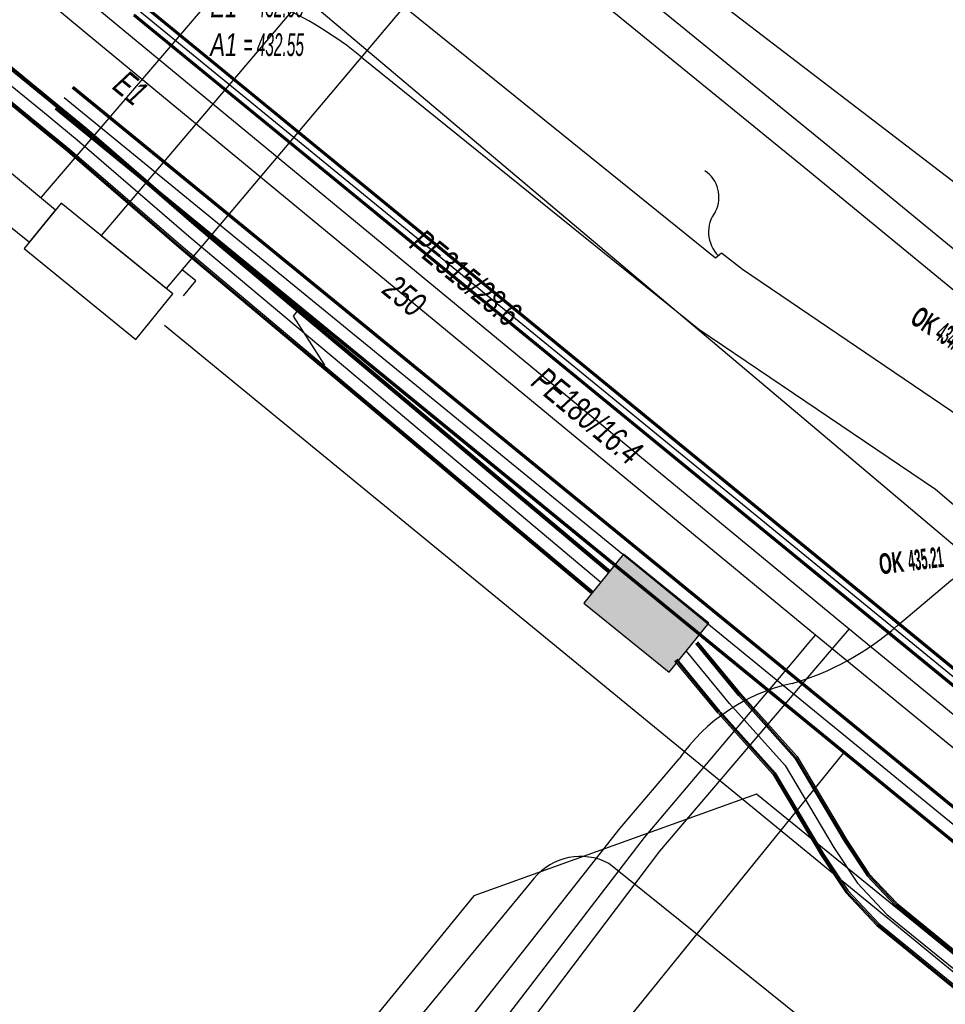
# Model space of a CAD drawing. Header units: metres. Extents: x 2695563 to 2696938, y 1260544 to 1262032.
# Tile 35 of 256: x 2695991 to 2696011, y 1260966 to 1260988. Entities that reach past the tile are written whole.
import ezdxf

# ---------------------------------------------------------------- set-up
doc = ezdxf.new("R2010")
doc.units = ezdxf.units.M
doc.linetypes.add('AUSGEZOGEN', pattern=[0])
for name, color, linetype in [('AW_LK_Ein-Auslauftext', 24, 'AUSGEZOGEN'), ('AW_LK_Haltung', 24, 'AUSGEZOGEN'), ('AW_LK_Normschacht Text', 24, 'AUSGEZOGEN'), ('EW_Hoehenpunkt_Text', 7, 'AUSGEZOGEN'), ('EW_LK_Bauwerk_FL_Linie_Punkt', 1, 'AUSGEZOGEN'), ('EW_LK_Trasseabs', 1, 'AUSGEZOGEN'), ('EW_LK_Trasserand', 1, 'AUSGEZOGEN'), ('FM_LK_SW_BAUWERK', 94, 'AUSGEZOGEN'), ('FM_LK_SW_TRASSEKANTE', 94, 'AUSGEZOGEN'), ('GA_LK_Leitung', 32, 'AUSGEZOGEN'), ('GA_LK_Leitung_Text', 32, 'AUSGEZOGEN'), ('TV_LK_LEITUNG', 92, 'AUSGEZOGEN'), ('WA_LK_Leitung', 171, 'AUSGEZOGEN'), ('WA_LK_Leitung_Text', 171, 'AUSGEZOGEN')]:
    doc.layers.add(name, color=color, linetype=linetype)
doc.styles.add('ARIAL', font='arial.ttf')
doc.styles.add('ARIALNARROW', font='ARIALN.TTF')
pattern_1 = [(0, (2708005, 1273150), (6075, 6075), [6075, -6075]), (90, (2708005, 1273150), (-6075, 6075), [6075, -6075])]

# ---------------------------------------------------------------- blocks, each defined once
blk = doc.blocks.new('COMPLEXOBJECT_1614')
at = {"layer": 'EW_LK_Trasserand', "color": 1, "linetype": 'AUSGEZOGEN', "transparency": 33554687}
blk.add_lwpolyline([(6031.167, 10965.977), (6029.944, 10967.136), (6024.656, 10971.431), (6016.068, 10978.474), (6007.824, 10985.247), (6002.957, 10989.216), (5999.648, 10992.845), (5999.194, 10992.302), (6002.475, 10988.706), (6007.38, 10984.705), (6015.624, 10977.932), (6024.214, 10970.889), (6029.48, 10966.612), (6030.692, 10965.414)], dxfattribs=at)
blk = doc.blocks.new('COMPLEXOBJECT_1647')
at = {"layer": 'EW_LK_Trasserand', "color": 1, "linetype": 'AUSGEZOGEN', "transparency": 33554687}
blk.add_line((5996.253, 10989.684), (5995.489, 10988.44), dxfattribs=at)
for points in [[(6013.182, 10977.261), (6011.171, 10978.952), (6005.89, 10982.529), (6005.428, 10982.893), (6005.29, 10982.779), (5998.269, 10988.445)], [(5997.425, 10987.25), (6004.922, 10981.204), (6010.179, 10977.644), (6012.14, 10975.983), (6013.182, 10977.261)]]:
    blk.add_lwpolyline(points, dxfattribs=at)
for centre, radius, start, end in [((5992.418, 10981.185), 9.324, 51.1357, 65.716), ((5991.828, 10980.313), 8.913, 51.0985, 65.746)]:
    blk.add_arc(centre, radius, start, end, dxfattribs=at)
blk = doc.blocks.new('COMPLEXOBJECT_1648')
at = {"layer": 'EW_LK_Trasserand', "color": 1, "linetype": 'AUSGEZOGEN', "transparency": 33554687}
for p, q in [((5993.156, 10990.027), (5988.127, 10989.656)), ((5995.489, 10988.44), (5996.09, 10989.401)), ((5988.155, 10988.577), (5993.194, 10988.917))]:
    blk.add_line(p, q, dxfattribs=at)
for points in [[(5983.621, 10987.832), (5983.387, 10988.121), (5979.493, 10984.342)], [(5979.493, 10984.342), (5980.489, 10983.274), (5984.299, 10986.995)]]:
    blk.add_lwpolyline(points, dxfattribs=at)
for centre, radius, start, end in [((5993.836, 10986.025), 4.059, 56.2682, 99.6437), ((5988.215, 10983.275), 6.382, 90.7883, 111.5382), ((5987.883, 10983.402), 6.147, 109.0935, 133.8912), ((5993.763, 10985.896), 3.074, 55.8459, 100.6714), ((5988.601, 10981.129), 7.461, 93.4259, 112.5875), ((5988.362, 10982.811), 5.832, 116.7714, 134.1604)]:
    blk.add_arc(centre, radius, start, end, dxfattribs=at)
blk = doc.blocks.new('COMPLEXOBJECT_1709')
at = {"layer": 'EW_LK_Trasserand', "color": 1, "linetype": 'AUSGEZOGEN', "transparency": 33554687}
blk.add_line((5985.459, 10987.869), (5985.41, 10987.841), dxfattribs=at)
blk.add_lwpolyline([(5984.647, 10987.307), (5987.291, 10985.346), (5990.042, 10983.135), (5990.622, 10983.849), (5987.908, 10986.097), (5985.459, 10987.869)], dxfattribs=at)
blk.add_arc((5988.418, 10982.73), 5.93, 120.4835, 129.4905, dxfattribs=at)
blk = doc.blocks.new('COMPLEXOBJECT_1910')
at = {"layer": 'EW_LK_Trasseabs', "color": 1, "linetype": 'AUSGEZOGEN', "transparency": 33554687}
for centre, radius, start, end in [((6004.665, 10984.137), 0.704, 332.8877, 56.1943), ((6005.884, 10983.361), 0.747, 142.4665, 224.9837)]:
    blk.add_arc(centre, radius, start, end, dxfattribs=at)
blk = doc.blocks.new('COMPLEXOBJECT_2627')
at = {"layer": 'EW_LK_Trasseabs', "color": 1, "linetype": 'AUSGEZOGEN', "transparency": 33554687}
blk.add_line((5999.765, 10958.122), (5997.36, 10960.465), dxfattribs=at)
for points in [[(6009.34, 10974.618), (6010.526, 10975.616), (6011.429, 10976.254)], [(5997.044, 10962.333), (6003.174, 10970.11), (6004.481, 10971.653)]]:
    blk.add_lwpolyline(points, dxfattribs=at)
for centre, radius, start, end in [((6005.27, 10979.237), 6.156, 286.2899, 311.3824), ((6007.85, 10969.32), 4.098, 102.0117, 145.2948), ((5998.049, 10961.542), 1.278, 141.791, 237.412)]:
    blk.add_arc(centre, radius, start, end, dxfattribs=at)
blk = doc.blocks.new('COMPLEXOBJECT_2790')
at = {"layer": 'FM_LK_SW_TRASSEKANTE', "color": 94, "linetype": 'AUSGEZOGEN', "transparency": 33554687}
blk.add_line((6001.255, 10968.998), (5992.73, 10958.674), dxfattribs=at)
blk.add_lwpolyline([(6034.471, 10940.645), (6034.757, 10943.755), (6002.92, 10969.331)], dxfattribs=at)
blk.add_arc((6002.293, 10968.135), 1.35, 62.3565, 140.2634, dxfattribs=at)

msp = doc.modelspace()

# ---------------------------------------------------------------- hatches: boundary and pattern name
at = {"layer": 'EW_LK_Bauwerk_FL_Linie_Punkt', "lineweight": 18, "transparency": 33554687}
h = msp.add_hatch(dxfattribs=at)
h.set_pattern_fill('MUSTER', color=1, scale=4050, style=0, pattern_type=2)
h.set_pattern_definition([(0, (2703955, 1269100), (4050, 4050), [4050, -4050]), (90, (2703955, 1269100), (-4050, 4050), [4050, -4050])])
h.paths.add_polyline_path([(2695991.717, 1260983.813), (2695990.895, 1260982.801), (2695993.376, 1260980.786), (2695994.198, 1260981.798)], flags=0)
at = {"layer": 'EW_LK_Trasserand', "lineweight": 18, "transparency": 33554687}
h = msp.add_hatch(dxfattribs=at)
h.set_pattern_fill('MUSTER', color=1, scale=6075, style=0, pattern_type=2)
h.set_pattern_definition(pattern_1)
h.paths.add_polyline_path([(2696038.88, 1260964.073), (2696038.798, 1260964.129), (2696038.715, 1260964.182), (2696038.631, 1260964.234), (2696038.545, 1260964.283), (2696038.458, 1260964.33), (2696038.37, 1260964.375), (2696038.28, 1260964.418), (2696038.19, 1260964.458), (2696038.099, 1260964.496), (2696038.006, 1260964.531), (2696037.913, 1260964.564), (2696037.819, 1260964.595), (2696037.724, 1260964.623), (2696037.629, 1260964.649), (2696037.532, 1260964.672), (2696037.436, 1260964.693), (2696037.339, 1260964.711), (2696037.241, 1260964.727), (2696037.143, 1260964.741), (2696037.045, 1260964.751), (2696036.946, 1260964.76), (2696036.847, 1260964.765), (2696036.748, 1260964.768), (2696036.649, 1260964.769), (2696036.55, 1260964.767), (2696036.452, 1260964.763), (2696036.353, 1260964.756), (2696036.254, 1260964.746), (2696036.156, 1260964.734), (2696036.058, 1260964.719), (2696035.961, 1260964.702), (2696035.831, 1260964.661), (2696035.7, 1260964.625), (2696035.567, 1260964.594), (2696035.433, 1260964.568), (2696035.298, 1260964.547), (2696035.163, 1260964.532), (2696035.027, 1260964.522), (2696034.891, 1260964.517), (2696034.754, 1260964.518), (2696034.618, 1260964.524), (2696034.482, 1260964.535), (2696034.347, 1260964.551), (2696034.212, 1260964.573), (2696034.079, 1260964.6), (2696033.946, 1260964.632), (2696033.815, 1260964.669), (2696033.685, 1260964.711), (2696033.557, 1260964.759), (2696033.432, 1260964.811), (2696033.308, 1260964.868), (2696033.186, 1260964.93), (2696033.067, 1260964.996), (2696032.951, 1260965.068), (2696032.837, 1260965.143), (2696032.727, 1260965.223), (2696032.62, 1260965.307), (2696032.516, 1260965.396), (2696032.416, 1260965.488), (2696032.319, 1260965.584), (2696032.226, 1260965.684), (2696032.137, 1260965.787), (2696030.914, 1260966.946), (2696025.626, 1260971.241), (2696017.038, 1260978.284), (2696008.794, 1260985.057), (2696003.927, 1260989.026), (2696000.618, 1260992.655), (2696000.164, 1260992.112), (2696003.445, 1260988.516), (2696008.35, 1260984.515), (2696016.594, 1260977.742), (2696025.184, 1260970.699), (2696030.45, 1260966.422), (2696031.662, 1260965.224), (2696031.769, 1260965.106), (2696031.881, 1260964.992), (2696031.997, 1260964.882), (2696032.116, 1260964.777), (2696032.24, 1260964.676), (2696032.367, 1260964.58), (2696032.498, 1260964.488), (2696032.632, 1260964.402), (2696032.769, 1260964.32), (2696032.909, 1260964.244), (2696033.052, 1260964.172), (2696033.197, 1260964.106), (2696033.344, 1260964.046), (2696033.494, 1260963.991), (2696033.646, 1260963.942), (2696033.799, 1260963.898), (2696033.954, 1260963.86), (2696034.11, 1260963.827), (2696034.268, 1260963.801), (2696034.426, 1260963.78), (2696034.585, 1260963.765), (2696034.744, 1260963.756), (2696034.903, 1260963.753), (2696035.063, 1260963.756), (2696035.222, 1260963.765), (2696035.381, 1260963.78), (2696035.539, 1260963.8), (2696035.696, 1260963.826), (2696035.853, 1260963.859), (2696036.008, 1260963.896), (2696036.161, 1260963.94), (2696036.272, 1260963.945), (2696036.384, 1260963.949), (2696036.495, 1260963.952), (2696036.606, 1260963.953), (2696036.718, 1260963.952), (2696036.829, 1260963.951), (2696036.94, 1260963.947), (2696037.051, 1260963.943), (2696037.163, 1260963.936), (2696037.274, 1260963.929), (2696037.385, 1260963.92), (2696037.496, 1260963.909), (2696037.606, 1260963.897), (2696037.717, 1260963.884), (2696037.827, 1260963.869), (2696037.937, 1260963.853), (2696038.047, 1260963.835), (2696038.157, 1260963.816), (2696038.266, 1260963.795), (2696038.376, 1260963.773), (2696038.485, 1260963.75), (2696038.593, 1260963.725), (2696038.701, 1260963.699), (2696038.809, 1260963.671), (2696038.917, 1260963.642), (2696039.024, 1260963.612), (2696039.131, 1260963.58), (2696039.237, 1260963.547), (2696039.343, 1260963.512), (2696039.448, 1260963.476), (2696039.553, 1260963.439)], flags=0)
h = msp.add_hatch(dxfattribs=at)
h.set_pattern_fill('MUSTER', color=1, scale=6075, style=0, pattern_type=2)
h.set_pattern_definition(pattern_1)
h.paths.add_polyline_path([(2696001.35, 1260990.557), (2696000.112, 1260991.931), (2695999.795, 1260991.558), (2695992.602, 1260983.095), (2695994.055, 1260981.914)], flags=0)
h = msp.add_hatch(dxfattribs=at)
h.set_pattern_fill('MUSTER', color=1, scale=6075, style=0, pattern_type=2)
h.set_pattern_definition(pattern_1)
h.paths.add_polyline_path([(2696014.152, 1260977.071), (2696012.141, 1260978.762), (2696006.86, 1260982.339), (2696006.398, 1260982.703), (2696006.26, 1260982.589), (2695999.239, 1260988.255), (2695999.179, 1260988.303), (2695999.119, 1260988.35), (2695999.058, 1260988.397), (2695998.998, 1260988.443), (2695998.936, 1260988.489), (2695998.874, 1260988.534), (2695998.812, 1260988.579), (2695998.75, 1260988.623), (2695998.687, 1260988.667), (2695998.624, 1260988.71), (2695998.561, 1260988.753), (2695998.497, 1260988.795), (2695998.432, 1260988.837), (2695998.368, 1260988.878), (2695998.303, 1260988.919), (2695998.238, 1260988.959), (2695998.172, 1260988.998), (2695998.106, 1260989.037), (2695998.04, 1260989.076), (2695997.974, 1260989.114), (2695997.907, 1260989.151), (2695997.84, 1260989.188), (2695997.772, 1260989.224), (2695997.705, 1260989.26), (2695997.637, 1260989.295), (2695997.569, 1260989.329), (2695997.5, 1260989.364), (2695997.431, 1260989.397), (2695997.362, 1260989.43), (2695997.293, 1260989.462), (2695997.223, 1260989.494), (2695996.459, 1260988.25), (2695996.526, 1260988.22), (2695996.593, 1260988.189), (2695996.659, 1260988.157), (2695996.725, 1260988.125), (2695996.791, 1260988.092), (2695996.856, 1260988.059), (2695996.922, 1260988.025), (2695996.987, 1260987.991), (2695997.052, 1260987.956), (2695997.116, 1260987.921), (2695997.18, 1260987.885), (2695997.244, 1260987.848), (2695997.308, 1260987.812), (2695997.371, 1260987.774), (2695997.434, 1260987.736), (2695997.496, 1260987.698), (2695997.559, 1260987.659), (2695997.621, 1260987.619), (2695997.682, 1260987.579), (2695997.744, 1260987.539), (2695997.805, 1260987.498), (2695997.865, 1260987.456), (2695997.926, 1260987.414), (2695997.985, 1260987.371), (2695998.045, 1260987.328), (2695998.104, 1260987.285), (2695998.163, 1260987.241), (2695998.222, 1260987.196), (2695998.28, 1260987.151), (2695998.338, 1260987.106), (2695998.395, 1260987.06), (2696005.892, 1260981.014), (2696011.149, 1260977.454), (2696013.11, 1260975.793)], flags=0)
h = msp.add_hatch(dxfattribs=at)
h.set_pattern_fill('MUSTER', color=1, scale=6075, style=0, pattern_type=2)
h.set_pattern_definition(pattern_1)
h.paths.add_polyline_path([(2695986.429, 1260987.679), (2695986.38, 1260987.651), (2695986.354, 1260987.636), (2695986.328, 1260987.62), (2695986.303, 1260987.605), (2695986.277, 1260987.589), (2695986.251, 1260987.573), (2695986.226, 1260987.557), (2695986.201, 1260987.541), (2695986.175, 1260987.525), (2695986.15, 1260987.508), (2695986.125, 1260987.492), (2695986.1, 1260987.475), (2695986.075, 1260987.459), (2695986.05, 1260987.442), (2695986.025, 1260987.425), (2695986, 1260987.408), (2695985.976, 1260987.39), (2695985.951, 1260987.373), (2695985.927, 1260987.356), (2695985.902, 1260987.338), (2695985.878, 1260987.32), (2695985.854, 1260987.302), (2695985.83, 1260987.284), (2695985.806, 1260987.266), (2695985.782, 1260987.248), (2695985.758, 1260987.23), (2695985.734, 1260987.211), (2695985.711, 1260987.193), (2695985.687, 1260987.174), (2695985.664, 1260987.155), (2695985.64, 1260987.136), (2695985.617, 1260987.117), (2695988.261, 1260985.156), (2695991.012, 1260982.945), (2695991.592, 1260983.659), (2695988.878, 1260985.907)], flags=0)
at = {"layer": 'FM_LK_SW_BAUWERK', "transparency": 33554687}
msp.add_hatch(color=7, dxfattribs=at).paths.add_polyline_path([(2696003.337, 1260974.924), (2696005.233, 1260973.389), (2696006.114, 1260974.477), (2696004.218, 1260976.012)])

# ---------------------------------------------------------------- linework, layer by layer
at = {"layer": 'AW_LK_Haltung', "linetype": 'AUSGEZOGEN', "transparency": 33554687}
for p, q in [((2696050.553, 1260938.493), (2695991.962, 1260986.369)), ((2696050.566, 1260938.508), (2695991.975, 1260986.384)), ((2696050.579, 1260938.524), (2695991.988, 1260986.4)), ((2696050.186, 1260938.044), (2695991.595, 1260985.92)), ((2696050.199, 1260938.059), (2695991.608, 1260985.935)), ((2696050.173, 1260938.028), (2695991.582, 1260985.904))]:
    msp.add_line(p, q, dxfattribs=at)
at = {"layer": 'AW_LK_Haltung', "color": 255, "transparency": 33554687}
msp.add_line((2696050.376, 1260938.276), (2695991.785, 1260986.152), dxfattribs=at)
at = {"layer": 'AW_LK_Haltung', "color": 24, "linetype": 'AUSGEZOGEN', "transparency": 33554687}
msp.add_line((2696004.07, 1260965.38), (2696009.115, 1260971.595), dxfattribs=at)
msp.add_lwpolyline([(2695997.579, 1260980.211), (2695996.879, 1260981.298), (2695997.02, 1260981.487)], dxfattribs=at)
at = {"layer": 'EW_LK_Bauwerk_FL_Linie_Punkt', "color": 1, "linetype": 'AUSGEZOGEN', "transparency": 33554687}
msp.add_lwpolyline([(2695991.717, 1260983.813), (2695990.895, 1260982.801), (2695993.376, 1260980.786), (2695994.198, 1260981.798), (2695991.717, 1260983.813)], close=True, dxfattribs=at)
at = {"layer": 'EW_LK_Trasseabs', "color": 1, "linetype": 'AUSGEZOGEN', "transparency": 33554687}
for p, q in [((2696012.692, 1260983.409), (2696002.881, 1260990.922)), ((2696012.682, 1260975.262), (2695996.289, 1260989.081)), ((2695991.275, 1260983.945), (2695995.085, 1260988.396))]:
    msp.add_line(p, q, dxfattribs=at)
for points in [[(2695994.434, 1260981.753), (2695994.705, 1260982.089), (2695994.405, 1260982.331)], [(2696092.942, 1260900.203), (2696023.609, 1260956.844), (2695994.012, 1260981.09)]]:
    msp.add_lwpolyline(points, dxfattribs=at)
at = {"layer": 'EW_LK_Trasserand', "color": 1, "linetype": 'AUSGEZOGEN', "transparency": 33554687}
msp.add_lwpolyline([(2696001.35, 1260990.557), (2696000.112, 1260991.931), (2695999.795, 1260991.558), (2695992.602, 1260983.095), (2695994.055, 1260981.914), (2696001.35, 1260990.557)], close=True, dxfattribs=at)
at = {"layer": 'FM_LK_SW_BAUWERK', "color": 94, "transparency": 33554687}
msp.add_lwpolyline([(2696003.337, 1260974.924), (2696005.233, 1260973.389), (2696006.114, 1260974.477), (2696004.218, 1260976.012), (2696003.337, 1260974.924)], close=True, dxfattribs=at)
at = {"layer": 'FM_LK_SW_TRASSEKANTE', "linetype": 'AUSGEZOGEN', "transparency": 33554687}
for p, q in [((2695989.331, 1260987.812), (2695991.468, 1260986.062)), ((2695989.35, 1260987.835), (2695991.487, 1260986.085)), ((2695989.369, 1260987.858), (2695991.506, 1260986.108)), ((2695988.951, 1260987.348), (2695991.088, 1260985.598)), ((2695988.97, 1260987.371), (2695991.107, 1260985.621)), ((2695988.989, 1260987.394), (2695991.126, 1260985.644)), ((2695991.468, 1260986.062), (2695992.245, 1260985.426)), ((2695991.487, 1260986.085), (2695992.264, 1260985.449)), ((2695991.506, 1260986.108), (2695992.283, 1260985.472)), ((2695991.088, 1260985.598), (2695991.859, 1260984.966)), ((2695991.107, 1260985.621), (2695991.878, 1260984.989)), ((2695991.126, 1260985.644), (2695991.897, 1260985.012)), ((2695992.283, 1260985.472), (2695994.816, 1260983.288)), ((2695992.245, 1260985.426), (2695994.777, 1260983.243)), ((2695992.264, 1260985.449), (2695994.796, 1260983.266)), ((2695991.859, 1260984.966), (2695994.388, 1260982.786)), ((2695991.878, 1260984.989), (2695994.408, 1260982.808)), ((2695991.897, 1260985.012), (2695994.427, 1260982.831)), ((2695994.816, 1260983.288), (2695998.2, 1260980.448)), ((2695994.777, 1260983.243), (2695998.162, 1260980.402)), ((2695994.796, 1260983.266), (2695998.181, 1260980.425)), ((2695994.388, 1260982.786), (2695997.776, 1260979.942)), ((2695994.408, 1260982.808), (2695997.795, 1260979.965)), ((2695994.427, 1260982.831), (2695997.814, 1260979.988)), ((2695998.2, 1260980.448), (2696000.31, 1260978.678)), ((2695998.162, 1260980.402), (2696000.272, 1260978.632)), ((2695998.181, 1260980.425), (2696000.291, 1260978.655)), ((2695997.776, 1260979.942), (2695999.886, 1260978.172)), ((2695997.795, 1260979.965), (2695999.905, 1260978.195)), ((2695997.814, 1260979.988), (2695999.924, 1260978.218)), ((2696000.272, 1260978.632), (2696001.744, 1260977.397)), ((2696000.291, 1260978.655), (2696001.763, 1260977.42)), ((2696000.31, 1260978.678), (2696001.782, 1260977.443)), ((2695999.886, 1260978.172), (2696001.358, 1260976.937)), ((2695999.905, 1260978.195), (2696001.377, 1260976.96)), ((2695999.924, 1260978.218), (2696001.396, 1260976.983)), ((2696001.744, 1260977.397), (2696003.889, 1260975.597)), ((2696001.763, 1260977.42), (2696003.908, 1260975.62)), ((2696001.782, 1260977.443), (2696003.927, 1260975.643)), ((2696001.377, 1260976.96), (2696003.522, 1260975.16)), ((2696001.396, 1260976.983), (2696003.541, 1260975.183)), ((2696001.358, 1260976.937), (2696003.503, 1260975.137)), ((2696006.784, 1260972.863), (2696005.823, 1260974.026)), ((2696006.807, 1260972.882), (2696005.846, 1260974.045)), ((2696006.83, 1260972.901), (2696005.869, 1260974.064)), ((2696006.345, 1260972.5), (2696005.384, 1260973.663)), ((2696006.368, 1260972.519), (2696005.407, 1260973.682)), ((2696006.322, 1260972.481), (2696005.361, 1260973.644)), ((2696006.777, 1260972.871), (2696008.026, 1260971.478)), ((2696006.799, 1260972.891), (2696008.05, 1260971.495)), ((2696006.822, 1260972.911), (2696008.074, 1260971.513)), ((2696006.33, 1260972.471), (2696007.54, 1260971.121)), ((2696006.353, 1260972.491), (2696007.564, 1260971.139)), ((2696006.375, 1260972.511), (2696007.588, 1260971.156)), ((2696008.026, 1260971.478), (2696009.121, 1260969.638)), ((2696008.05, 1260971.495), (2696009.146, 1260969.654)), ((2696008.074, 1260971.513), (2696009.171, 1260969.67)), ((2696007.54, 1260971.121), (2696008.613, 1260969.318)), ((2696007.564, 1260971.139), (2696008.638, 1260969.334)), ((2696007.588, 1260971.156), (2696008.663, 1260969.35)), ((2696009.121, 1260969.638), (2696009.632, 1260968.867)), ((2696009.146, 1260969.654), (2696009.656, 1260968.886)), ((2696009.171, 1260969.67), (2696009.679, 1260968.905)), ((2696008.613, 1260969.318), (2696009.161, 1260968.493)), ((2696008.638, 1260969.334), (2696009.184, 1260968.512)), ((2696008.663, 1260969.35), (2696009.208, 1260968.531)), ((2696009.632, 1260968.867), (2696010.258, 1260968.202)), ((2696009.656, 1260968.886), (2696010.279, 1260968.224)), ((2696009.679, 1260968.905), (2696010.299, 1260968.246)), ((2696009.161, 1260968.493), (2696009.849, 1260967.762)), ((2696009.184, 1260968.512), (2696009.869, 1260967.784)), ((2696009.208, 1260968.531), (2696009.89, 1260967.806)), ((2696010.258, 1260968.202), (2696037.499, 1260946.018)), ((2696010.279, 1260968.224), (2696037.518, 1260946.041)), ((2696010.299, 1260968.246), (2696037.537, 1260946.064)), ((2696009.849, 1260967.762), (2696037.119, 1260945.554)), ((2696009.869, 1260967.784), (2696037.138, 1260945.577)), ((2696009.89, 1260967.806), (2696037.157, 1260945.6))]:
    msp.add_line(p, q, dxfattribs=at)
at = {"layer": 'FM_LK_SW_TRASSEKANTE', "color": 255, "transparency": 33554687}
for p, q in [((2695989.16, 1260987.603), (2695991.297, 1260985.853)), ((2695991.297, 1260985.853), (2695992.071, 1260985.219)), ((2695992.071, 1260985.219), (2695994.602, 1260983.037)), ((2695994.602, 1260983.037), (2695997.988, 1260980.195)), ((2695997.988, 1260980.195), (2696000.098, 1260978.425)), ((2696000.098, 1260978.425), (2696001.57, 1260977.19)), ((2696001.57, 1260977.19), (2696003.715, 1260975.39)), ((2696006.576, 1260972.691), (2696005.615, 1260973.854)), ((2696006.576, 1260972.691), (2696007.807, 1260971.317)), ((2696007.807, 1260971.317), (2696008.892, 1260969.494)), ((2696008.892, 1260969.494), (2696009.42, 1260968.699)), ((2696009.42, 1260968.699), (2696010.074, 1260968.004)), ((2696010.074, 1260968.004), (2696037.328, 1260945.809))]:
    msp.add_line(p, q, dxfattribs=at)
at = {"layer": 'GA_LK_Leitung', "color": 255, "linetype": 'AUSGEZOGEN', "transparency": 33554687}
msp.add_line((2695993.429, 1260988.111), (2696015.556, 1260970.007), dxfattribs=at)
at = {"layer": 'GA_LK_Leitung', "linetype": 'AUSGEZOGEN', "transparency": 33554687}
for p, q in [((2695993.513, 1260988.212), (2696015.639, 1260970.108)), ((2695993.525, 1260988.226), (2696015.651, 1260970.123)), ((2695993.537, 1260988.241), (2696015.663, 1260970.137)), ((2695993.321, 1260987.981), (2696015.449, 1260969.877)), ((2695993.333, 1260987.996), (2696015.461, 1260969.891)), ((2695993.345, 1260988.01), (2696015.473, 1260969.906))]:
    msp.add_line(p, q, dxfattribs=at)
at = {"layer": 'GA_LK_Leitung', "color": 32, "linetype": 'AUSGEZOGEN', "transparency": 33554687}
for points in [[(2695991.709, 1260988.818), (2695992.959, 1260987.772), (2696009.235, 1260974.355), (2696048.805, 1260941.894), (2696058.685, 1260933.868), (2696077.56, 1260918.419), (2696078.561, 1260917.589), (2696084.655, 1260912.619), (2696093.632, 1260905.303), (2696098.386, 1260901.533), (2696098.652, 1260901.322)], [(2696009.235, 1260974.355), (2696008.962, 1260974.036), (2696005.017, 1260969.413)], [(2696005.017, 1260969.413), (2695996.391, 1260958.008), (2695996.426, 1260957.811), (2695997.874, 1260955.024), (2695998.158, 1260954.744)]]:
    msp.add_lwpolyline(points, dxfattribs=at)
at = {"layer": 'TV_LK_LEITUNG', "color": 92, "linetype": 'AUSGEZOGEN', "transparency": 33554687}
for points in [[(2696007.174, 1260970.682), (2696000.89, 1260968.423), (2695992.928, 1260958.666), (2695983.912, 1260947.752)], [(2696039.02, 1260944), (2696025.466, 1260955.811), (2696007.174, 1260970.682)]]:
    msp.add_lwpolyline(points, dxfattribs=at)
at = {"layer": 'WA_LK_Leitung', "color": 7, "linetype": 'AUSGEZOGEN', "transparency": 33554687}
for points in [[(2695983.657, 1260994.754), (2695985.972, 1260992.83), (2695992.295, 1260987.577)], [(2695992.295, 1260987.577), (2696008.487, 1260974.223), (2696050.407, 1260939.895), (2696056.23, 1260935.148), (2696057.94, 1260933.745)], [(2696008.487, 1260974.223), (2696008.332, 1260974.04), (2696008.119, 1260973.788), (2696004.673, 1260969.717)], [(2696004.673, 1260969.717), (2695995.691, 1260958.03), (2695995.746, 1260957.838), (2695997.571, 1260954.666), (2695997.851, 1260954.37)]]:
    msp.add_lwpolyline(points, dxfattribs=at)

# ---------------------------------------------------------------- block references
at = {"layer": 'EW_LK_Trasseabs', "color": 1, "linetype": 'AUSGEZOGEN', "lineweight": -3, "transparency": 33554687}
for name in ['COMPLEXOBJECT_1910', 'COMPLEXOBJECT_2627']:
    msp.add_blockref(name, (2690000.97, 1249999.81), dxfattribs=at)
at = {"layer": 'EW_LK_Trasserand', "color": 1, "linetype": 'AUSGEZOGEN', "lineweight": -3, "transparency": 33554687}
for name in ['COMPLEXOBJECT_1614', 'COMPLEXOBJECT_1648', 'COMPLEXOBJECT_1647', 'COMPLEXOBJECT_1709']:
    msp.add_blockref(name, (2690000.97, 1249999.81), dxfattribs=at)
at = {"layer": 'FM_LK_SW_TRASSEKANTE', "color": 94, "linetype": 'AUSGEZOGEN', "lineweight": -3, "transparency": 33554687}
msp.add_blockref('COMPLEXOBJECT_2790', (2690000.97, 1249999.81), dxfattribs=at)

# ---------------------------------------------------------------- texts
at = {"layer": 'AW_LK_Ein-Auslauftext', "color": 24, "transparency": 33554687, "insert": (2695992.828, 1260986.368), "char_height": 0.55705, "width": 0.85544, "attachment_point": 7, "rotation": 320.6763, "style": 'ARIAL'}
msp.add_mtext('\\A1;{\\fArial|i1|b0;\\H0.557054;\\W0.700000;\\C24;E1}\\P', dxfattribs=at)
at = {"layer": 'AW_LK_Normschacht Text', "color": 24, "transparency": 33554687, "insert": (2695995.031, 1260991.038), "char_height": 0.50641, "width": 2.83992, "attachment_point": 1, "line_spacing_factor": 1.024096, "style": 'ARIAL'}
msp.add_mtext('\\A1;{\\fArial|i1|b0;\\H0.506413;\\W0.694955;\\C24;54969}\\P{\\fArial|i1|b0;\\H0.505000;\\W0.694955;\\C24;t \\W0.486468;= 4.44}\\P{\\fArial|i1|b0;\\H0.505000;\\W0.694955;\\C24;D1 \\W0.486468;= 436.99}\\P{\\fArial|i1|b0;\\H0.505000;\\W0.694955;\\C24;E1 \\W0.486468;= 432.60}\\P{\\fArial|i1|b0;\\H0.505000;\\W0.694955;\\C24;A1 \\W0.486468;= 432.55}\\P', dxfattribs=at)
at = {"layer": 'EW_Hoehenpunkt_Text', "color": 1, "transparency": 33554687, "char_height": 0.45675, "attachment_point": 6, "style": 'ARIALNARROW'}
for s, insert, width, rotation in [('\\A1;{\\fArial Narrow|i0|b1;\\H0.456750;\\W0.700000;\\C1;OK \\W0.490000;434.76}\\P', (2696011.889, 1260980.573), 1.92438, 327.1527), ('\\A1;{\\fArial Narrow|i0|b1;\\H0.456750;\\W0.700000;\\C1;OK \\W0.490000;435.21}\\P', (2696011.323, 1260975.954), 1.92259, 6.7842)]:
    msp.add_mtext(s, dxfattribs=dict(at, insert=insert, width=width, rotation=rotation))
at = {"layer": 'GA_LK_Leitung_Text', "color": 32, "transparency": 33554687, "char_height": 0.55825, "attachment_point": 5, "style": 'ARIAL'}
for s, insert, width, rotation in [('\\A1;{\\fArial|i1|b0;\\H0.558250;\\W0.700000;\\C32;PE315/28.6}\\P', (2696000.706, 1260982.15), 3.05968, 320.7105), ('\\A1;{\\fArial|i1|b0;\\H0.558250;\\W0.700000;\\C32;PE180/16.4}\\P', (2696003.407, 1260979.085), 3.05768, 320.4999)]:
    msp.add_mtext(s, dxfattribs=dict(at, insert=insert, width=width, rotation=rotation))
at = {"layer": 'WA_LK_Leitung_Text', "color": 7, "transparency": 33554687, "insert": (2695999.349, 1260981.752), "char_height": 0.55426, "width": 1.10633, "attachment_point": 5, "rotation": 320.4864, "style": 'ARIAL'}
msp.add_mtext('\\A1;{\\fArial|i1|b0;\\H0.554263;\\W0.700000;\\C7;250}\\P', dxfattribs=at)

doc.saveas('drawing.dxf')
